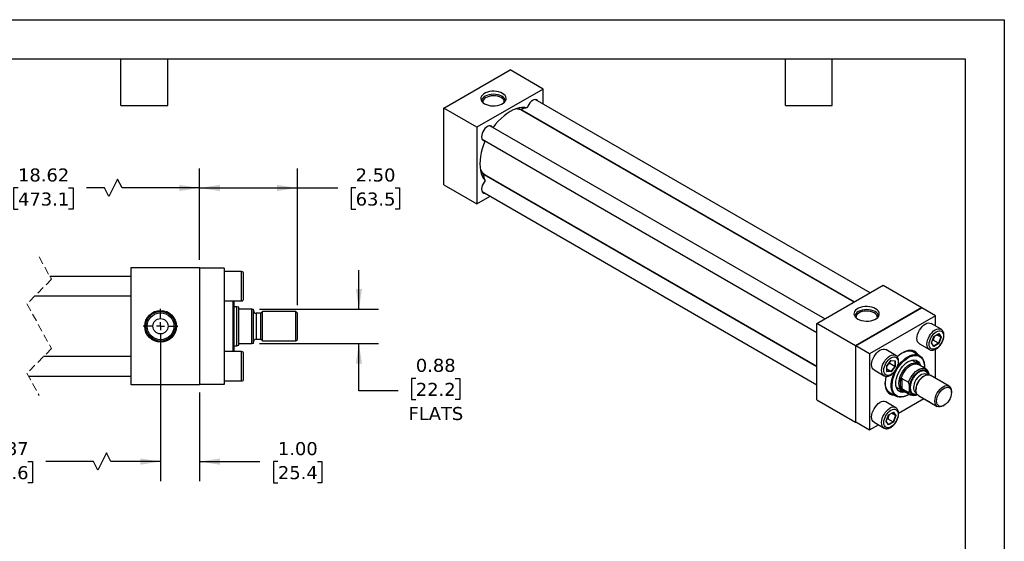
# Model space of a CAD drawing. Header units: inches. Extents: x 0 to 44, y 0 to 34.
# Tile 3 of 3: x 18.8 to 44, y 20.6 to 34. Entities that reach past the tile are written whole.
import ezdxf

# ---------------------------------------------------------------- set-up
doc = ezdxf.new("R2010")
doc.units = ezdxf.units.IN
doc.header["$LTSCALE"] = 4
doc.header["$MEASUREMENT"] = 0
for name, pattern in [('SLD-Center', [0.75, 0.6, -0.05, 0.05, -0.05]), ('SLD-Dashed', [0.075, 0.05, -0.025]), ('SLD-Solid', [0])]:
    doc.linetypes.add(name, pattern=pattern)
doc.layers.add('CENTER', color=40, linetype='SLD-Center')
doc.layers.add('DIMENSIONS', color=140, linetype='SLD-Solid', lineweight=25)
doc.layers.add('TEXT', color=140, linetype='SLD-Solid', lineweight=25)
doc.styles.add('SLDTEXTSTYLE0', font='VERDANA.TTF')
doc.dimstyles.new('SLDDIMSTYLE0', dxfattribs={"dimtxt": 0.339844, "dimasz": 0.52, "dimexe": 0, "dimexo": 0.0625, "dimgap": 0.084961, "dimtad": 0, "dimtih": 1, "dimtoh": 1, "dimrnd": 1e-09, "dimzin": 4, "dimdsep": 46, "dimtxsty": 'SLDTEXTSTYLE0', "dimsah": 1, "dimcen": 0.09, "dimadec": 0, "dimazin": 1, "dimtfac": 1, "dimtofl": 0, "dimtmove": 0, "dimatfit": 3, "dimfxl": 0, "dimfrac": 2, "dimtolj": 1, "dimtzin": 12, "dimarcsym": 0})
doc.dimstyles.new('SLDDIMSTYLE1', dxfattribs={"dimtxt": 0.339844, "dimasz": 0.52, "dimexe": 0, "dimexo": 0.0625, "dimgap": 0.084961, "dimtad": 0, "dimtih": 1, "dimtoh": 1, "dimrnd": 1e-09, "dimzin": 12, "dimdsep": 46, "dimtxsty": 'SLDTEXTSTYLE0', "dimsah": 1, "dimcen": 0.09, "dimadec": 0, "dimazin": 3, "dimtfac": 1, "dimtofl": 0, "dimtmove": 0, "dimatfit": 3, "dimfxl": 0, "dimfrac": 2, "dimtolj": 1, "dimtzin": 12, "dimarcsym": 0})
doc.dimstyles.new('SLDDIMSTYLE3', dxfattribs={"dimtxt": 0.339844, "dimasz": 0.52, "dimexe": 0, "dimexo": 0.0625, "dimgap": 0.084961, "dimtad": 0, "dimtih": 1, "dimtoh": 1, "dimrnd": 1e-09, "dimzin": 4, "dimdsep": 46, "dimtxsty": 'SLDTEXTSTYLE0', "dimsah": 1, "dimcen": 0.09, "dimadec": 0, "dimazin": 1, "dimtfac": 1, "dimtmove": 0, "dimatfit": 0, "dimfxl": 0, "dimfrac": 2, "dimtolj": 1, "dimtzin": 12, "dimarcsym": 0})
doc.dimstyles.new('SLDDIMSTYLE4', dxfattribs={"dimtxt": 0.339844, "dimasz": 0.52, "dimexe": 0, "dimexo": 0.0625, "dimgap": 0.084961, "dimtad": 0, "dimtih": 1, "dimtoh": 1, "dimrnd": 1e-09, "dimdsep": 46, "dimtxsty": 'SLDTEXTSTYLE0', "dimsah": 1, "dimcen": 0.09, "dimadec": 0, "dimazin": 2, "dimtfac": 1, "dimtmove": 0, "dimatfit": 0, "dimfxl": 0, "dimfrac": 2, "dimtolj": 1, "dimtzin": 12, "dimarcsym": 0})

# ---------------------------------------------------------------- blocks, each defined once
blk = doc.blocks.new('_D_11')
at = {"layer": 'DIMENSIONS'}
for p, q in [((27.49, 26.591), (27.49, 27.591)), ((24.951, 26.591), (27.99, 26.591)), ((24.951, 25.716), (27.99, 25.716)), ((27.49, 24.502), (27.49, 25.716)), ((28.946, 24.82), (28.832, 24.82)), ((28.832, 24.82), (28.832, 24.28)), ((29.956, 24.82), (30.07, 24.82)), ((30.07, 24.82), (30.07, 24.28)), ((28.49, 24.502), (27.49, 24.502)), ((28.832, 24.28), (28.946, 24.28)), ((30.07, 24.28), (29.956, 24.28))]:
    blk.add_line(p, q, dxfattribs=at)
for points in [[(27.49, 26.591), (27.57, 27.111), (27.41, 27.111)], [(27.49, 25.716), (27.41, 25.196), (27.57, 25.196)]]:
    blk.add_solid(points, dxfattribs=at)
at = {"layer": 'DIMENSIONS', "char_height": 0.3333, "attachment_point": 1, "style": 'SLDTEXTSTYLE0'}
for s, insert in [('0.88', (28.946, 25.32)), ('22.2', (28.946, 24.704)), ('FLATS', (28.759, 24.087))]:
    blk.add_mtext(s, dxfattribs=dict(at, insert=insert))
blk = doc.blocks.new('_D_12')
at = {"layer": 'DIMENSIONS'}
for p, q in [((22.415, 25.954), (22.415, 22.189)), ((23.415, 24.454), (23.415, 22.189)), ((22.415, 22.689), (21.415, 22.689)), ((23.415, 22.689), (24.957, 22.689)), ((25.418, 22.689), (25.304, 22.689)), ((25.304, 22.689), (25.304, 22.149)), ((26.428, 22.689), (26.542, 22.689)), ((26.542, 22.689), (26.542, 22.149)), ((25.304, 22.149), (25.418, 22.149)), ((26.542, 22.149), (26.428, 22.149))]:
    blk.add_line(p, q, dxfattribs=at)
for points in [[(22.415, 22.689), (21.895, 22.769), (21.895, 22.609)], [(23.415, 22.689), (23.935, 22.609), (23.935, 22.769)]]:
    blk.add_solid(points, dxfattribs=at)
at = {"layer": 'DIMENSIONS', "char_height": 0.3333, "attachment_point": 1, "style": 'SLDTEXTSTYLE0'}
for s, insert in [('1.00', (25.418, 23.189)), ('25.4', (25.418, 22.573))]:
    blk.add_mtext(s, dxfattribs=dict(at, insert=insert))
blk = doc.blocks.new('_D_13')
at = {"layer": 'DIMENSIONS'}
for p, q in [((15.362, 25.954), (15.362, 22.189)), ((22.415, 25.954), (22.415, 22.189)), ((15.362, 22.689), (17.269, 22.689)), ((17.73, 22.689), (17.615, 22.689)), ((17.615, 22.689), (17.615, 22.149)), ((19.022, 22.689), (19.136, 22.689)), ((19.136, 22.689), (19.136, 22.149)), ((20.7, 22.689), (19.483, 22.689)), ((20.811, 22.467), (20.7, 22.689)), ((21.033, 22.912), (20.811, 22.467)), ((21.145, 22.689), (21.033, 22.912)), ((22.415, 22.689), (21.145, 22.689)), ((17.615, 22.149), (17.73, 22.149)), ((19.136, 22.149), (19.022, 22.149))]:
    blk.add_line(p, q, dxfattribs=at)
for points in [[(15.362, 22.689), (15.882, 22.609), (15.882, 22.769)], [(22.415, 22.689), (21.895, 22.769), (21.895, 22.609)]]:
    blk.add_solid(points, dxfattribs=at)
at = {"layer": 'DIMENSIONS', "char_height": 0.3333, "attachment_point": 1, "style": 'SLDTEXTSTYLE0'}
for s, insert in [('16.87', (17.73, 23.189)), ('428.6', (17.73, 22.573))]:
    blk.add_mtext(s, dxfattribs=dict(at, insert=insert))
blk = doc.blocks.new('_D_15')
at = {"layer": 'DIMENSIONS'}
for p, q in [((14.612, 27.854), (14.612, 30.193)), ((23.415, 27.854), (23.415, 30.193)), ((21.318, 29.915), (21.096, 29.471)), ((21.43, 29.693), (21.318, 29.915)), ((14.612, 29.693), (18.309, 29.693)), ((18.77, 29.693), (18.656, 29.693)), ((18.656, 29.693), (18.656, 29.153)), ((20.062, 29.693), (20.177, 29.693)), ((20.177, 29.693), (20.177, 29.153)), ((20.985, 29.693), (20.523, 29.693)), ((21.096, 29.471), (20.985, 29.693)), ((23.415, 29.693), (21.43, 29.693)), ((18.656, 29.153), (18.77, 29.153)), ((20.177, 29.153), (20.062, 29.153))]:
    blk.add_line(p, q, dxfattribs=at)
for points in [[(14.612, 29.693), (15.132, 29.613), (15.132, 29.773)], [(23.415, 29.693), (22.895, 29.773), (22.895, 29.613)]]:
    blk.add_solid(points, dxfattribs=at)
at = {"layer": 'DIMENSIONS', "char_height": 0.3333, "attachment_point": 1, "style": 'SLDTEXTSTYLE0'}
for s, insert in [('18.62', (18.77, 30.192)), ('473.1', (18.77, 29.576))]:
    blk.add_mtext(s, dxfattribs=dict(at, insert=insert))
blk = doc.blocks.new('_D_16')
at = {"layer": 'DIMENSIONS'}
for p, q in [((23.415, 27.854), (23.415, 30.193)), ((25.915, 26.689), (25.915, 30.193)), ((23.415, 29.693), (25.915, 29.693)), ((25.915, 29.693), (26.947, 29.693)), ((27.407, 29.693), (27.293, 29.693)), ((27.293, 29.693), (27.293, 29.153)), ((28.417, 29.693), (28.531, 29.693)), ((28.531, 29.693), (28.531, 29.153)), ((27.293, 29.153), (27.407, 29.153)), ((28.531, 29.153), (28.417, 29.153))]:
    blk.add_line(p, q, dxfattribs=at)
for points in [[(23.415, 29.693), (23.935, 29.613), (23.935, 29.773)], [(25.915, 29.693), (25.395, 29.773), (25.395, 29.613)]]:
    blk.add_solid(points, dxfattribs=at)
at = {"layer": 'DIMENSIONS', "char_height": 0.3333, "attachment_point": 1, "style": 'SLDTEXTSTYLE0'}
for s, insert in [('2.50', (27.407, 30.192)), ('63.5', (27.407, 29.576))]:
    blk.add_mtext(s, dxfattribs=dict(at, insert=insert))
blk = doc.blocks.new('SW_CENTERMARKSYMBOL_4')
at = {"layer": 'CENTER', "color": 0}
for p, q in [((0, 0.2), (0, 0.444)), ((-0.2, 0), (-0.444, 0)), ((0, 0), (-0.1, 0)), ((0, 0), (0, 0.1)), ((0, 0), (0, -0.1)), ((0, 0), (0.1, 0)), ((0.2, 0), (0.444, 0)), ((0, -0.2), (0, -0.444))]:
    blk.add_line(p, q, dxfattribs=at)

msp = doc.modelspace()

# ---------------------------------------------------------------- linework, layer by layer
at = {"color": 7, "linetype": 'SLD-Solid'}
for p, q in [((0, 34), (44, 34)), ((44, 34), (44, 0))]:
    msp.add_line(p, q, dxfattribs=at)
for p, q in [((29.661, 31.736), (31.358, 32.716)), ((32.206, 32.226), (31.358, 32.716)), ((32.206, 32.226), (30.509, 31.247)), ((32.206, 31.837), (32.206, 32.226)), ((40.566, 27.011), (32.002, 31.955)), ((29.661, 29.777), (29.661, 31.736)), ((30.509, 31.247), (29.661, 31.736)), ((31.654, 31.694), (40.166, 26.78)), ((40.156, 26.774), (31.674, 31.671)), ((31.753, 31.625), (31.72, 31.656)), ((30.509, 31.247), (30.509, 29.287)), ((39.407, 26.341), (30.842, 31.285)), ((32.103, 31.423), (32.099, 31.437)), ((32.206, 31.364), (32.206, 31.375)), ((30.642, 30.939), (39.207, 25.995)), ((39.207, 25.117), (30.694, 30.032)), ((30.724, 30.026), (39.207, 25.129)), ((30.76, 29.993), (30.803, 29.98)), ((29.661, 29.777), (30.509, 29.287)), ((31.14, 29.774), (31.153, 29.778)), ((30.509, 29.287), (30.847, 29.482)), ((30.642, 29.6), (39.207, 24.656)), ((31.247, 29.713), (31.256, 29.718)), ((21.665, 24.654), (21.665, 27.654)), ((21.665, 27.654), (23.415, 27.654)), ((23.415, 27.654), (23.415, 24.654)), ((24.04, 27.644), (23.415, 27.644)), ((24.04, 27.644), (24.04, 24.664)), ((24.49, 27.554), (24.04, 27.554)), ((24.49, 26.804), (24.49, 27.554)), ((24.54, 26.854), (24.54, 27.504)), ((21.665, 27.429), (19.587, 27.429)), ((39.207, 26.226), (40.904, 27.205)), ((40.904, 27.205), (41.894, 26.634)), ((19.2, 26.929), (21.665, 26.929)), ((24.04, 26.804), (24.49, 26.804)), ((24.277, 25.504), (24.277, 26.804)), ((24.297, 26.154), (24.297, 26.804)), ((24.371, 26.654), (24.297, 26.654)), ((24.415, 26.638), (24.371, 26.654)), ((24.371, 25.654), (24.371, 26.654)), ((24.415, 26.623), (24.415, 26.638)), ((24.415, 25.685), (24.415, 26.623)), ((24.751, 26.591), (24.446, 26.591)), ((24.751, 25.716), (24.751, 26.591)), ((24.751, 26.591), (24.79, 26.591)), ((24.79, 25.716), (24.79, 26.591)), ((24.977, 26.486), (24.865, 26.486)), ((24.865, 26.486), (24.865, 25.822)), ((25.02, 26.529), (24.977, 26.486)), ((24.977, 25.822), (24.977, 26.486)), ((25.876, 26.529), (25.02, 26.529)), ((25.02, 25.779), (25.02, 26.529)), ((25.915, 26.489), (25.876, 26.529)), ((25.876, 25.779), (25.876, 26.529)), ((25.915, 25.818), (25.915, 26.489)), ((41.894, 26.634), (40.196, 25.654)), ((40.202, 25.651), (41.888, 26.624)), ((42.241, 26.42), (41.888, 26.624)), ((41.894, 26.621), (41.894, 26.634)), ((39.207, 24.266), (39.207, 26.226)), ((40.196, 25.654), (39.207, 26.226)), ((42.241, 26.42), (40.556, 25.447)), ((42.383, 26.077), (42.128, 26.224)), ((42.241, 26.159), (42.241, 26.42)), ((24.297, 25.504), (24.297, 26.154)), ((42.197, 25.892), (42.325, 25.966)), ((42.198, 25.89), (42.322, 25.962)), ((42.319, 25.96), (42.379, 25.874)), ((42.325, 25.966), (42.389, 25.875)), ((42.378, 26.08), (42.383, 26.077)), ((24.446, 25.716), (24.751, 25.716)), ((24.79, 25.716), (24.751, 25.716)), ((24.865, 25.822), (24.977, 25.822)), ((24.977, 25.822), (25.02, 25.779)), ((25.02, 25.779), (25.876, 25.779)), ((25.876, 25.779), (25.915, 25.818)), ((41.828, 25.705), (42.083, 25.558)), ((42.134, 25.727), (42.197, 25.892)), ((42.197, 25.637), (42.134, 25.727)), ((42.136, 25.73), (42.198, 25.89)), ((42.197, 25.645), (42.136, 25.731)), ((42.184, 25.794), (42.156, 25.782)), ((42.318, 25.717), (42.184, 25.794)), ((42.318, 25.717), (42.196, 25.646)), ((42.325, 25.71), (42.197, 25.637)), ((42.379, 25.874), (42.275, 25.935)), ((42.379, 25.874), (42.318, 25.717)), ((42.389, 25.875), (42.325, 25.71)), ((24.49, 25.504), (24.04, 25.504)), ((24.297, 25.654), (24.371, 25.654)), ((24.371, 25.654), (24.415, 25.67)), ((24.415, 25.67), (24.415, 25.685)), ((24.49, 24.754), (24.49, 25.504)), ((24.54, 25.129), (24.54, 25.454)), ((40.196, 25.654), (40.196, 23.695)), ((40.556, 25.447), (40.202, 25.651)), ((40.202, 23.704), (40.202, 25.651)), ((40.556, 25.447), (40.556, 23.5)), ((41.223, 25.408), (40.969, 25.555)), ((41.832, 25.402), (41.637, 25.515)), ((42.241, 24.82), (42.241, 25.565)), ((21.665, 25.379), (19.425, 25.379)), ((40.991, 25.142), (41.102, 25.279)), ((40.993, 25.142), (41.101, 25.276)), ((41.065, 25.232), (41.069, 25.202)), ((41.203, 25.125), (41.069, 25.202)), ((41.1, 25.275), (41.205, 25.266)), ((41.102, 25.279), (41.212, 25.269)), ((41.203, 25.266), (41.203, 25.125)), ((41.212, 25.269), (41.212, 25.122)), ((41.786, 25.198), (41.637, 25.285)), ((24.54, 24.804), (24.54, 25.129)), ((40.669, 25.035), (40.923, 24.888)), ((40.991, 24.994), (40.991, 25.142)), ((41.102, 24.984), (40.991, 24.994)), ((40.993, 24.999), (40.993, 25.142)), ((41.097, 24.993), (40.993, 25.053)), ((41.097, 24.993), (40.993, 25.002)), ((41.203, 25.125), (41.097, 24.993)), ((41.212, 25.122), (41.102, 24.984)), ((41.994, 25.063), (41.804, 25.173)), ((41.957, 25.114), (41.957, 25.128)), ((19.037, 24.879), (21.665, 24.879)), ((24.04, 24.754), (24.49, 24.754)), ((41.346, 24.606), (41.346, 24.763)), ((41.381, 24.82), (41.553, 24.72)), ((41.381, 24.82), (41.381, 24.549)), ((41.953, 24.885), (41.929, 24.871)), ((42.016, 24.91), (41.998, 24.921)), ((42.587, 24.621), (42.103, 24.9)), ((23.415, 24.654), (21.665, 24.654)), ((24.04, 24.664), (23.415, 24.664)), ((41.037, 24.476), (41.233, 24.363)), ((41.237, 24.592), (41.386, 24.506)), ((41.553, 24.45), (41.381, 24.549)), ((41.417, 24.502), (41.607, 24.393)), ((41.575, 24.521), (41.575, 24.624)), ((41.732, 24.461), (41.751, 24.45)), ((41.741, 24.546), (41.741, 24.517)), ((42.649, 24.457), (42.649, 24.483)), ((39.207, 24.266), (40.196, 23.695)), ((41.223, 24.069), (40.969, 24.216)), ((41.297, 23.928), (41.941, 24.3)), ((41.533, 24.393), (41.544, 24.4)), ((41.803, 24.38), (42.287, 24.101)), ((41.828, 24.365), (42.083, 24.219)), ((41.038, 23.883), (41.166, 23.957)), ((41.038, 23.882), (41.162, 23.953)), ((41.159, 23.952), (41.22, 23.866)), ((41.166, 23.957), (41.229, 23.866)), ((42.437, 24.116), (42.459, 24.129)), ((40.196, 23.695), (40.208, 23.701)), ((40.202, 23.704), (40.556, 23.5)), ((40.669, 23.696), (40.923, 23.549)), ((40.974, 23.719), (41.038, 23.883)), ((41.038, 23.628), (40.974, 23.719)), ((40.976, 23.721), (41.038, 23.882)), ((41.037, 23.636), (40.977, 23.722)), ((41.024, 23.785), (40.996, 23.774)), ((41.024, 23.785), (41.158, 23.708)), ((41.158, 23.708), (41.036, 23.638)), ((41.166, 23.702), (41.038, 23.628)), ((41.22, 23.866), (41.115, 23.926)), ((41.22, 23.866), (41.158, 23.708)), ((41.229, 23.866), (41.166, 23.702)), ((40.556, 23.5), (40.782, 23.631)), ((40.928, 23.547), (40.923, 23.549))]:
    msp.add_line(p, q)
at = {"color": 7, "linetype": 'SLD-Dashed', "lineweight": 18}
for p, q in [((19.312, 27.929), (19.627, 27.356)), ((19.627, 27.356), (18.997, 26.726)), ((18.997, 26.726), (19.627, 25.581)), ((19.627, 25.581), (18.997, 24.951)), ((18.997, 24.951), (19.312, 24.379))]:
    msp.add_line(p, q, dxfattribs=at)
at = {"flags": 128}
for points in [[(31.163, 32.114), (31.117, 32.136), (31.065, 32.153), (31.008, 32.164), (30.949, 32.168), (30.889, 32.167), (30.83, 32.159), (30.776, 32.145), (30.726, 32.125), (30.684, 32.101), (30.65, 32.072), (30.626, 32.041), (30.612, 32.007), (30.609, 31.973), (30.618, 31.938), (30.637, 31.906), (30.666, 31.875), (30.704, 31.849), (30.75, 31.827), (30.803, 31.81), (30.859, 31.799), (30.919, 31.794), (30.978, 31.796), (31.037, 31.804), (31.091, 31.818), (31.141, 31.837), (31.183, 31.862), (31.217, 31.89), (31.241, 31.922), (31.255, 31.955), (31.258, 31.99), (31.249, 32.024), (31.23, 32.057), (31.201, 32.087), (31.163, 32.114)], [(31.148, 32.04), (31.102, 32.061), (31.049, 32.078), (30.993, 32.088), (30.934, 32.091), (30.874, 32.088), (30.818, 32.078), (30.765, 32.061), (30.719, 32.04), (30.682, 32.013), (30.654, 31.983), (30.636, 31.95), (30.631, 31.916), (30.631, 31.914)], [(31.128, 32.005), (31.085, 32.026), (31.036, 32.041), (30.982, 32.049), (30.927, 32.052), (30.871, 32.048), (30.819, 32.037), (30.771, 32.021), (30.729, 32), (30.697, 31.974), (30.673, 31.945), (30.661, 31.913), (30.659, 31.881)], [(31.798, 31.744), (31.732, 31.753), (31.662, 31.753), (31.588, 31.742), (31.513, 31.72), (31.436, 31.689), (31.358, 31.649), (31.28, 31.599), (31.203, 31.541), (31.127, 31.475), (31.054, 31.402), (30.984, 31.322), (30.918, 31.236)], [(32.073, 31.913), (32.055, 31.936), (32.031, 31.951), (32.001, 31.955), (31.968, 31.948), (31.933, 31.932), (31.899, 31.906), (31.866, 31.872), (31.838, 31.833), (31.815, 31.789), (31.798, 31.744)], [(31.642, 31.701), (31.583, 31.719), (31.532, 31.727)], [(30.914, 31.244), (30.901, 31.262), (30.878, 31.279), (30.849, 31.285), (30.817, 31.281), (30.782, 31.267), (30.748, 31.244), (30.715, 31.212), (30.685, 31.174), (30.66, 31.131), (30.642, 31.086), (30.631, 31.042), (30.628, 31), (30.633, 30.963), (30.646, 30.933), (30.666, 30.911), (30.692, 30.9), (30.714, 30.898)], [(30.723, 30.898), (30.681, 30.798), (30.647, 30.697), (30.62, 30.597), (30.601, 30.499), (30.589, 30.403), (30.585, 30.31), (30.589, 30.223), (30.601, 30.14), (30.62, 30.064), (30.647, 29.995), (30.681, 29.934), (30.723, 29.881)], [(30.605, 30.121), (30.637, 30.08), (30.682, 30.038)], [(30.723, 29.881), (30.692, 29.845), (30.666, 29.803), (30.646, 29.758), (30.633, 29.713), (30.628, 29.671), (30.631, 29.632), (30.642, 29.6), (30.66, 29.577), (30.685, 29.562), (30.714, 29.558)], [(40.709, 26.603), (40.663, 26.625), (40.61, 26.642), (40.554, 26.653), (40.494, 26.658), (40.435, 26.656), (40.376, 26.648), (40.321, 26.634), (40.272, 26.615), (40.23, 26.59), (40.196, 26.562), (40.172, 26.53), (40.158, 26.497), (40.155, 26.462), (40.164, 26.428), (40.183, 26.395), (40.212, 26.365), (40.25, 26.338), (40.296, 26.316), (40.348, 26.299), (40.405, 26.288), (40.464, 26.284), (40.524, 26.285), (40.582, 26.293), (40.637, 26.307), (40.687, 26.327), (40.729, 26.351), (40.763, 26.38), (40.787, 26.411), (40.801, 26.445), (40.803, 26.479), (40.795, 26.514), (40.776, 26.546), (40.747, 26.576), (40.709, 26.603)], [(40.694, 26.529), (40.648, 26.551), (40.595, 26.567), (40.538, 26.577), (40.479, 26.58), (40.42, 26.577), (40.363, 26.567), (40.311, 26.551), (40.265, 26.529), (40.227, 26.503), (40.199, 26.472), (40.182, 26.439), (40.176, 26.405), (40.176, 26.404)], [(40.674, 26.495), (40.631, 26.515), (40.581, 26.53), (40.528, 26.539), (40.472, 26.541), (40.417, 26.537), (40.365, 26.527), (40.317, 26.51), (40.275, 26.489), (40.242, 26.463), (40.219, 26.434), (40.207, 26.403), (40.205, 26.371)], [(41.828, 25.705), (41.828, 25.705), (41.802, 25.727), (41.782, 25.758), (41.77, 25.797), (41.766, 25.842), (41.77, 25.892), (41.782, 25.945), (41.802, 25.999), (41.828, 26.051), (41.861, 26.1), (41.897, 26.144), (41.937, 26.181), (41.978, 26.209), (42.02, 26.229), (42.06, 26.238), (42.096, 26.236), (42.128, 26.224)], [(42.084, 25.557), (42.083, 25.558), (42.057, 25.58), (42.037, 25.611), (42.025, 25.65), (42.021, 25.695), (42.025, 25.745), (42.037, 25.798), (42.057, 25.852), (42.083, 25.904), (42.115, 25.953), (42.152, 25.997), (42.192, 26.034), (42.233, 26.062), (42.274, 26.082), (42.314, 26.091), (42.351, 26.089), (42.378, 26.08)], [(40.669, 25.035), (40.669, 25.035), (40.642, 25.057), (40.623, 25.088), (40.611, 25.127), (40.607, 25.173), (40.611, 25.223), (40.623, 25.276), (40.642, 25.329), (40.669, 25.382), (40.701, 25.431), (40.738, 25.474), (40.777, 25.511), (40.819, 25.54), (40.86, 25.559), (40.9, 25.568), (40.937, 25.567), (40.969, 25.555)], [(41.796, 25.423), (41.775, 25.454), (41.739, 25.489), (41.698, 25.515), (41.651, 25.531), (41.6, 25.536), (41.545, 25.531), (41.487, 25.516), (41.428, 25.491), (41.369, 25.457), (41.31, 25.414), (41.262, 25.372)], [(41.39, 25.47), (41.439, 25.494), (41.497, 25.513), (41.552, 25.523), (41.604, 25.522), (41.651, 25.51), (41.694, 25.489), (41.725, 25.464)], [(40.926, 24.887), (40.923, 24.888), (40.897, 24.91), (40.877, 24.941), (40.865, 24.98), (40.861, 25.026), (40.865, 25.076), (40.877, 25.129), (40.897, 25.182), (40.923, 25.235), (40.955, 25.284), (40.992, 25.327), (41.032, 25.364), (41.073, 25.393), (41.115, 25.412), (41.154, 25.421), (41.191, 25.42), (41.223, 25.408)], [(41.569, 24.415), (41.515, 24.384), (41.458, 24.361), (41.403, 24.347), (41.35, 24.344), (41.301, 24.351), (41.257, 24.368), (41.219, 24.395), (41.187, 24.432), (41.161, 24.477), (41.144, 24.53), (41.134, 24.589), (41.132, 24.655), (41.138, 24.724), (41.151, 24.797), (41.173, 24.871), (41.202, 24.945), (41.237, 25.018), (41.279, 25.088), (41.325, 25.154), (41.376, 25.215), (41.43, 25.269), (41.487, 25.315), (41.544, 25.353), (41.544, 25.353)], [(41.223, 25.408), (41.223, 25.408), (41.227, 25.406)], [(41.469, 24.472), (41.445, 24.466), (41.398, 24.462), (41.355, 24.467), (41.317, 24.483), (41.284, 24.508), (41.258, 24.543), (41.239, 24.585), (41.227, 24.635), (41.223, 24.691), (41.227, 24.751), (41.239, 24.815), (41.258, 24.879), (41.284, 24.944), (41.317, 25.007), (41.355, 25.067), (41.398, 25.122), (41.445, 25.172), (41.494, 25.213), (41.544, 25.247), (41.594, 25.271), (41.643, 25.286), (41.69, 25.291), (41.733, 25.285), (41.771, 25.269), (41.804, 25.244), (41.83, 25.21), (41.849, 25.167), (41.856, 25.143)], [(41.264, 25.106), (41.265, 25.108), (41.312, 25.174), (41.364, 25.234), (41.418, 25.288), (41.475, 25.334), (41.533, 25.372), (41.59, 25.401), (41.647, 25.42), (41.702, 25.429), (41.753, 25.428), (41.8, 25.417), (41.843, 25.396), (41.879, 25.365), (41.909, 25.325), (41.932, 25.277), (41.948, 25.222), (41.956, 25.16), (41.957, 25.128)], [(41.303, 24.689), (41.307, 24.746), (41.319, 24.807), (41.339, 24.869), (41.366, 24.93), (41.399, 24.989), (41.438, 25.045), (41.48, 25.094), (41.526, 25.137), (41.574, 25.171), (41.622, 25.197), (41.669, 25.212), (41.713, 25.217), (41.754, 25.212), (41.79, 25.196), (41.82, 25.17), (41.831, 25.157)], [(41.346, 24.763), (41.362, 24.825), (41.385, 24.887), (41.416, 24.947), (41.453, 25.005), (41.494, 25.056), (41.539, 25.102), (41.587, 25.139), (41.635, 25.167), (41.682, 25.184), (41.727, 25.191), (41.769, 25.187), (41.804, 25.173)], [(41.544, 25.353), (41.601, 25.381), (41.658, 25.4), (41.712, 25.408), (41.763, 25.407), (41.809, 25.394), (41.851, 25.372), (41.886, 25.34), (41.915, 25.299), (41.936, 25.25), (41.95, 25.194), (41.956, 25.131), (41.956, 25.086)], [(41.762, 25.212), (41.759, 25.257), (41.756, 25.273)], [(41.533, 24.393), (41.475, 24.364), (41.418, 24.345), (41.364, 24.336), (41.312, 24.337), (41.265, 24.348), (41.223, 24.37), (41.186, 24.4), (41.156, 24.44), (41.133, 24.488), (41.118, 24.543), (41.11, 24.605), (41.11, 24.672), (41.118, 24.743), (41.133, 24.816), (41.156, 24.891), (41.186, 24.965), (41.213, 25.021)], [(41.553, 24.72), (41.577, 24.782), (41.608, 24.841), (41.644, 24.897), (41.685, 24.948), (41.73, 24.993), (41.777, 25.029), (41.824, 25.057), (41.871, 25.074), (41.916, 25.081), (41.957, 25.078), (41.993, 25.064), (42.024, 25.04), (42.048, 25.006)], [(41.575, 24.624), (41.588, 24.683), (41.608, 24.743), (41.636, 24.803), (41.671, 24.859), (41.71, 24.91), (41.754, 24.955), (41.8, 24.991), (41.846, 25.018), (41.892, 25.034), (41.935, 25.04), (41.975, 25.034), (42.009, 25.018), (42.037, 24.991), (42.058, 24.955), (42.07, 24.91)], [(40.974, 24.872), (40.973, 24.867), (40.959, 24.792), (40.953, 24.72), (40.955, 24.652), (40.965, 24.59), (40.982, 24.535), (41.007, 24.487), (41.039, 24.447), (41.078, 24.417), (41.122, 24.396), (41.171, 24.386), (41.197, 24.384)], [(41.125, 24.426), (41.111, 24.43), (41.068, 24.452), (41.031, 24.483), (41.001, 24.523), (40.977, 24.571), (40.961, 24.627), (40.954, 24.69), (40.953, 24.713)], [(41.444, 24.488), (41.438, 24.488), (41.399, 24.499), (41.366, 24.52), (41.339, 24.55), (41.319, 24.589), (41.307, 24.636), (41.303, 24.689)], [(41.997, 24.922), (41.991, 24.924), (41.959, 24.933), (41.923, 24.93), (41.885, 24.918), (41.846, 24.895), (41.807, 24.863), (41.771, 24.824), (41.74, 24.779), (41.713, 24.73), (41.694, 24.68), (41.682, 24.63), (41.677, 24.582)], [(41.803, 24.38), (41.803, 24.38), (41.777, 24.402), (41.757, 24.433), (41.745, 24.472), (41.741, 24.517), (41.745, 24.568), (41.757, 24.621), (41.777, 24.674), (41.803, 24.727), (41.835, 24.776), (41.872, 24.819), (41.912, 24.856), (41.953, 24.885), (41.995, 24.904), (42.034, 24.913), (42.071, 24.912), (42.103, 24.9)], [(41.307, 24.494), (41.322, 24.5), (41.362, 24.519)], [(41.778, 24.4), (41.777, 24.399), (41.73, 24.382), (41.685, 24.375), (41.644, 24.378), (41.608, 24.392), (41.577, 24.416), (41.553, 24.45)], [(42.225, 24.238), (42.229, 24.288), (42.241, 24.341), (42.261, 24.395), (42.287, 24.447), (42.319, 24.496), (42.356, 24.54), (42.396, 24.577), (42.437, 24.606), (42.478, 24.625), (42.518, 24.634), (42.555, 24.632), (42.587, 24.621), (42.613, 24.599), (42.633, 24.568), (42.645, 24.529), (42.649, 24.483), (42.649, 24.483)], [(42.269, 24.238), (42.274, 24.286), (42.286, 24.337), (42.306, 24.388), (42.332, 24.437), (42.364, 24.483), (42.401, 24.522), (42.439, 24.554), (42.479, 24.577), (42.518, 24.59), (42.554, 24.593), (42.586, 24.584), (42.613, 24.565), (42.633, 24.537), (42.645, 24.501), (42.649, 24.457), (42.645, 24.409), (42.633, 24.359), (42.613, 24.308), (42.586, 24.258), (42.554, 24.213), (42.518, 24.173), (42.479, 24.141), (42.439, 24.118), (42.401, 24.105), (42.364, 24.103), (42.332, 24.112), (42.306, 24.13), (42.286, 24.159), (42.274, 24.195), (42.269, 24.238)], [(40.669, 23.696), (40.669, 23.696), (40.642, 23.718), (40.623, 23.749), (40.611, 23.788), (40.607, 23.833), (40.611, 23.884), (40.623, 23.936), (40.642, 23.99), (40.669, 24.042), (40.701, 24.091), (40.738, 24.135), (40.777, 24.172), (40.819, 24.201)], [(41.828, 24.365), (41.828, 24.365), (41.825, 24.368)], [(42.083, 24.219), (42.083, 24.219), (42.079, 24.221)], [(42.437, 24.116), (42.437, 24.116), (42.396, 24.097), (42.356, 24.088), (42.319, 24.089), (42.287, 24.101), (42.261, 24.123), (42.241, 24.154), (42.229, 24.193), (42.225, 24.238)], [(40.923, 23.549), (40.923, 23.549), (40.897, 23.571), (40.877, 23.602), (40.865, 23.641), (40.861, 23.686), (40.865, 23.737), (40.877, 23.79), (40.897, 23.843), (40.923, 23.896), (40.955, 23.945), (40.992, 23.988), (41.032, 24.025), (41.073, 24.054)]]:
    msp.add_lwpolyline(points, dxfattribs=at)
for radius in [0.405, 0.379, 0.344, 0.195]:
    msp.add_circle((22.415, 26.154), radius)
for centre, radius, start, end in [((31.077, 31.885), 0.131, 358.401, 67.0468), ((31.088, 31.903), 0.149, 4.2216, 66.3757), ((31.503, 31.367), 0.349, 60.7459, 90.6682), ((31.717, 31.739), 0.0835, 206.8885, 225.473), ((31.711, 31.743), 0.084, 255.9177, 273.0683), ((30.898, 30.322), 0.344, 209.0984, 239.4983), ((30.686, 29.954), 0.0835, 74.5167, 93.1037), ((30.681, 29.957), 0.084, 26.9236, 44.0869), ((24.49, 27.504), 0.05, 0.0002, 89.9996), ((24.49, 26.854), 0.05, 270.0004, 359.9998), ((24.865, 26.561), 0.075, 180.0007, 269.9996), ((40.623, 26.374), 0.131, 358.401, 67.0468), ((40.634, 26.393), 0.149, 4.2216, 66.3757), ((24.865, 25.747), 0.075, 90.0004, 179.9993), ((24.49, 25.454), 0.05, 0.0002, 89.9996), ((41.618, 25.132), 0.197, 14.6173, 48.6879), ((24.49, 24.804), 0.05, 270.0004, 359.9998), ((41.699, 24.685), 0.362, 167.446, 192.554), ((42.148, 24.528), 0.407, 122.5299, 177.4754), ((41.359, 24.685), 0.197, 251.3162, 285.3894), ((41.499, 24.635), 0.156, 190.9013, 238.4249), ((41.717, 24.533), 0.143, 184.9239, 294.3257), ((41.809, 24.569), 0.132, 174.0114, 234.6991), ((40.907, 24.078), 0.151, 65.6929, 125.6176), ((41.161, 23.931), 0.151, 65.9871, 125.5919)]:
    msp.add_arc(centre, radius, start, end)
for centre, major_axis, ratio, start_param, end_param in [((42.321, 25.968), (0.00158, 0.00714), 0.697855, 3.709862, 4.495341), ((42.129, 25.73), (0.0069, 0.00084), 0.565702, 5.357412, 5.989383), ((42.193, 25.895), (0.00514, -0.0044), 0.218355, 0.076754, 0.708725), ((42.321, 25.713), (0.00514, -0.0044), 0.218355, 0.708725, 2.279522), ((42.384, 25.878), (0.0069, 0.00084), 0.565702, 3.786616, 5.357412), ((42.193, 25.639), (0.00158, 0.00714), 0.697855, 4.495341, 5.714916), ((41.097, 25.282), (-0.00272, 0.00639), 0.565779, 3.435482, 4.067474), ((41.208, 25.272), (0.00539, 0.00494), 0.697843, 3.709805, 4.929575), ((40.986, 25.144), (0.00638, -0.00225), 0.218224, 5.57449, 6.206482), ((40.986, 24.997), (0.00539, 0.00494), 0.697843, 4.929575, 5.714973), ((41.097, 24.987), (-0.00272, 0.00639), 0.565779, 4.067474, 5.63827), ((41.208, 25.124), (0.00638, -0.00225), 0.218224, 4.003694, 5.57449), ((41.161, 23.96), (0.00158, 0.00714), 0.697855, 3.709862, 4.495341), ((40.969, 23.721), (0.0069, 0.00084), 0.565702, 5.357412, 5.989383), ((41.033, 23.886), (0.00514, -0.0044), 0.218355, 0.076754, 0.708725), ((41.161, 23.704), (0.00514, -0.0044), 0.218355, 0.708725, 2.279522), ((41.225, 23.869), (0.0069, 0.00084), 0.565702, 3.786616, 5.357412), ((41.033, 23.631), (0.00158, 0.00714), 0.697855, 4.495341, 5.714916)]:
    msp.add_ellipse(centre, major_axis=major_axis, ratio=ratio, start_param=start_param, end_param=end_param)
for points, knots in [([(31.798, 31.744), (31.78, 31.742), (31.764, 31.739), (31.732, 31.733), (31.717, 31.73), (31.689, 31.723), (31.677, 31.719), (31.66, 31.713), (31.656, 31.711), (31.648, 31.706), (31.644, 31.704), (31.642, 31.701)], [0, 0, 0, 0, 0.25, 0.25, 0.5, 0.5, 0.75, 0.75, 0.875, 0.875, 1, 1, 1, 1]), ([(30.723, 29.881), (30.716, 29.898), (30.71, 29.914), (30.699, 29.945), (30.694, 29.959), (30.686, 29.987), (30.683, 30), (30.681, 30.016), (30.68, 30.021), (30.68, 30.031), (30.681, 30.035), (30.682, 30.038)], [0, 0, 0, 0, 0.25, 0.25, 0.5, 0.5, 0.75, 0.75, 0.875, 0.875, 1, 1, 1, 1]), ([(24.446, 26.591), (24.445, 26.591), (24.441, 26.592), (24.436, 26.593), (24.429, 26.596), (24.42, 26.604), (24.415, 26.615), (24.415, 26.622), (24.415, 26.623)], [0, 0, 0, 0, 0.098559, 0.207709, 0.349036, 0.555812, 0.944336, 1, 1, 1, 1]), ([(42.077, 25.695), (42.077, 25.751), (42.097, 25.817), (42.166, 25.936), (42.212, 25.985), (42.31, 26.042), (42.357, 26.046), (42.426, 26.006), (42.445, 25.964), (42.445, 25.907)], [0, 0, 0, 0, 0.25, 0.25, 0.5, 0.5, 0.75, 0.75, 1, 1, 1, 1]), ([(42.398, 25.722), (42.406, 25.739), (42.419, 25.761), (42.433, 25.796), (42.443, 25.826), (42.451, 25.861), (42.456, 25.896), (42.457, 25.932), (42.454, 25.966), (42.446, 25.999), (42.432, 26.029), (42.413, 26.055), (42.394, 26.073), (42.38, 26.078), (42.377, 26.08)], [0, 0, 0, 0, 0.1178863, 0.1657439, 0.2444687, 0.3250708, 0.410529, 0.498695, 0.588966, 0.6808449, 0.7740742, 0.8689418, 0.9670413, 1, 1, 1, 1]), ([(24.415, 25.685), (24.416, 25.692), (24.418, 25.701), (24.427, 25.71), (24.433, 25.714), (24.44, 25.716), (24.443, 25.716), (24.446, 25.716), (24.446, 25.716)], [0, 0, 0, 0, 0.424679, 0.549719, 0.758999, 0.859429, 0.975081, 1, 1, 1, 1]), ([(42.445, 25.907), (42.445, 25.851), (42.426, 25.786), (42.357, 25.666), (42.31, 25.617), (42.212, 25.561), (42.166, 25.556), (42.097, 25.596), (42.077, 25.639), (42.077, 25.695)], [0, 0, 0, 0, 0.25, 0.25, 0.5, 0.5, 0.75, 0.75, 1, 1, 1, 1]), ([(42.084, 25.558), (42.093, 25.553), (42.112, 25.543), (42.146, 25.539), (42.182, 25.542), (42.218, 25.553), (42.253, 25.57), (42.288, 25.593), (42.319, 25.62), (42.344, 25.647), (42.366, 25.673), (42.383, 25.698), (42.394, 25.716), (42.398, 25.722)], [0, 0, 0, 0, 0.091448, 0.195527, 0.301681, 0.408015, 0.511926, 0.611234, 0.719074, 0.799044, 0.866747, 0.948436, 1, 1, 1, 1]), ([(42.219, 25.902), (42.213, 25.893), (42.194, 25.861), (42.188, 25.821), (42.184, 25.794)], [0, 0, 0, 0, 0.298773, 1, 1, 1, 1]), ([(41.102, 24.919), (41.053, 24.891), (41.006, 24.887), (40.937, 24.926), (40.918, 24.969), (40.918, 25.082), (40.937, 25.147), (41.006, 25.266), (41.053, 25.316), (41.102, 25.344)], [0, 0, 0, 0, 0.25, 0.25, 0.5, 0.5, 0.75, 0.75, 1, 1, 1, 1]), ([(41.069, 25.202), (41.044, 25.182), (41.014, 25.157), (40.996, 25.126), (40.993, 25.12)], [0, 0, 0, 0, 0.821628, 1, 1, 1, 1]), ([(41.102, 25.344), (41.15, 25.372), (41.197, 25.377), (41.266, 25.337), (41.285, 25.294), (41.285, 25.182), (41.266, 25.116), (41.197, 24.997), (41.15, 24.948), (41.102, 24.919)], [0, 0, 0, 0, 0.25, 0.25, 0.5, 0.5, 0.75, 0.75, 1, 1, 1, 1]), ([(41.238, 25.053), (41.247, 25.069), (41.259, 25.092), (41.273, 25.127), (41.283, 25.156), (41.291, 25.191), (41.297, 25.227), (41.298, 25.262), (41.295, 25.297), (41.286, 25.33), (41.273, 25.36), (41.254, 25.386), (41.236, 25.399), (41.228, 25.405)], [0, 0, 0, 0, 0.122263, 0.171898, 0.253545, 0.33714, 0.425771, 0.517211, 0.610833, 0.706124, 0.802814, 0.901204, 1, 1, 1, 1]), ([(40.927, 24.887), (40.935, 24.883), (40.953, 24.874), (40.986, 24.87), (41.022, 24.872), (41.058, 24.883), (41.094, 24.9), (41.128, 24.924), (41.159, 24.95), (41.184, 24.977), (41.206, 25.004), (41.224, 25.029), (41.234, 25.046), (41.238, 25.053)], [0, 0, 0, 0, 0.082421, 0.187534, 0.294743, 0.402134, 0.507077, 0.607372, 0.716283, 0.797047, 0.865423, 0.947923, 1, 1, 1, 1]), ([(42.045, 24.909), (42.043, 24.918), (42.036, 24.943), (42.016, 24.974), (41.987, 24.999), (41.95, 25.012), (41.909, 25.013), (41.866, 25.003), (41.823, 24.983), (41.78, 24.953), (41.737, 24.914), (41.696, 24.866), (41.659, 24.81), (41.629, 24.75), (41.608, 24.69), (41.595, 24.633), (41.593, 24.599), (41.593, 24.582)], [0, 0, 0, 0, 0.044097, 0.11396, 0.185305, 0.25665, 0.326513, 0.393587, 0.45687, 0.520153, 0.587227, 0.65709, 0.728435, 0.79978, 0.869643, 0.936717, 1, 1, 1, 1]), ([(41.346, 24.763), (41.347, 24.77), (41.348, 24.776), (41.352, 24.788), (41.354, 24.793), (41.359, 24.805), (41.362, 24.81), (41.368, 24.817), (41.37, 24.819), (41.376, 24.821), (41.378, 24.821), (41.381, 24.82)], [0, 0, 0, 0, 0.25, 0.25, 0.5, 0.5, 0.75, 0.75, 0.875, 0.875, 1, 1, 1, 1]), ([(41.381, 24.549), (41.378, 24.551), (41.376, 24.553), (41.371, 24.558), (41.368, 24.561), (41.362, 24.568), (41.359, 24.573), (41.354, 24.582), (41.352, 24.587), (41.348, 24.596), (41.347, 24.601), (41.346, 24.606)], [0, 0, 0, 0, 0.125, 0.125, 0.25, 0.25, 0.5, 0.5, 0.75, 0.75, 1, 1, 1, 1]), ([(41.593, 24.582), (41.593, 24.567), (41.595, 24.534), (41.608, 24.492), (41.629, 24.456), (41.659, 24.431), (41.696, 24.418), (41.731, 24.416), (41.754, 24.423), (41.762, 24.425)], [0, 0, 0, 0, 0.140612, 0.2896466, 0.4448771, 0.6034019, 0.7619267, 0.9171572, 1, 1, 1, 1]), ([(40.918, 23.686), (40.918, 23.743), (40.937, 23.808), (41.006, 23.927), (41.053, 23.977), (41.15, 24.033), (41.197, 24.038), (41.266, 23.998), (41.285, 23.955), (41.285, 23.899)], [0, 0, 0, 0, 0.25, 0.25, 0.5, 0.5, 0.75, 0.75, 1, 1, 1, 1]), ([(41.238, 23.714), (41.247, 23.73), (41.259, 23.753), (41.273, 23.788), (41.283, 23.817), (41.291, 23.852), (41.297, 23.888), (41.298, 23.923), (41.295, 23.958), (41.286, 23.991), (41.273, 24.021), (41.253, 24.046), (41.236, 24.063), (41.224, 24.068), (41.222, 24.069)], [0, 0, 0, 0, 0.1199554, 0.1686531, 0.2487596, 0.3307765, 0.4177346, 0.5074481, 0.5993036, 0.6927952, 0.7876608, 0.8841935, 0.9840149, 1, 1, 1, 1]), ([(41.285, 23.899), (41.285, 23.842), (41.266, 23.777), (41.197, 23.658), (41.15, 23.608), (41.053, 23.552), (41.006, 23.547), (40.937, 23.587), (40.918, 23.63), (40.918, 23.686)], [0, 0, 0, 0, 0.25, 0.25, 0.5, 0.5, 0.75, 0.75, 1, 1, 1, 1]), ([(40.93, 23.547), (40.937, 23.543), (40.954, 23.534), (40.986, 23.53), (41.022, 23.533), (41.058, 23.544), (41.094, 23.561), (41.128, 23.584), (41.159, 23.611), (41.184, 23.638), (41.206, 23.665), (41.224, 23.69), (41.234, 23.707), (41.238, 23.714)], [0, 0, 0, 0, 0.075131, 0.181079, 0.28914, 0.397384, 0.503161, 0.604252, 0.714029, 0.795435, 0.864354, 0.947509, 1, 1, 1, 1]), ([(41.059, 23.893), (41.053, 23.884), (41.035, 23.852), (41.029, 23.813), (41.024, 23.785)], [0, 0, 0, 0, 0.298773, 1, 1, 1, 1])]:
    msp.add_open_spline(points, degree=3, knots=knots)
for points in [[(42.048, 25.006), (42.058, 24.974), (42.066, 24.941), (42.07, 24.91)], [(41.575, 24.624), (41.571, 24.656), (41.563, 24.688), (41.553, 24.72)], [(41.553, 24.45), (41.563, 24.471), (41.571, 24.494), (41.575, 24.521)]]:
    msp.add_open_spline(points, degree=3)
at = {"layer": 'TEXT'}
for p, q in [((1, 33), (43, 33)), ((21.4, 31.8), (21.4, 33)), ((22.6, 31.8), (22.6, 33)), ((38.4, 31.8), (38.4, 33)), ((39.6, 31.8), (39.6, 33)), ((43, 33), (43, 1)), ((21.4, 31.8), (22.6, 31.8)), ((38.4, 31.8), (39.6, 31.8))]:
    msp.add_line(p, q, dxfattribs=at)

# ---------------------------------------------------------------- block references
at = {"layer": 'CENTER'}
msp.add_blockref('SW_CENTERMARKSYMBOL_4', (22.415, 26.154), dxfattribs=at)

# ---------------------------------------------------------------- dimensions: what is measured, and where the dimension line sits
at = {"layer": 'DIMENSIONS'}
for base, p1, p2, text, picture, middle in [((23.415, 29.693), (14.612, 27.654), (23.415, 27.654), '18.62', '_D_15', (19.416, 29.693)), ((15.362, 22.689), (22.415, 26.154), (15.362, 26.154), '16.87', '_D_13', (18.376, 22.689))]:
    dim = msp.add_linear_dim(base=base, p1=p1, p2=p2, text=text, dimstyle='SLDDIMSTYLE1', dxfattribs=at)
    dim.commit()
    dim.dimension.update_dxf_attribs({"geometry": picture, "text_midpoint": middle, "dimtype": 160})
for base, p1, p2, dimstyle, picture, middle in [((25.915, 29.693), (23.415, 27.654), (25.915, 26.489), 'SLDDIMSTYLE0', '_D_16', (27.912, 29.693)), ((23.415, 22.689), (22.415, 26.154), (23.415, 24.654), 'SLDDIMSTYLE3', '_D_12', (25.923, 22.689))]:
    dim = msp.add_linear_dim(base=base, p1=p1, p2=p2, dimstyle=dimstyle, dxfattribs=at)
    dim.commit()
    dim.dimension.update_dxf_attribs({"geometry": picture, "text_midpoint": middle, "dimtype": 160})
dim = msp.add_linear_dim(base=(27.489674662, 26.591361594), p1=(24.750501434, 25.716361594), p2=(24.750501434, 26.591361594), angle=90, text='<>\\PFLATS', dimstyle='SLDDIMSTYLE4', dxfattribs=at)
dim.commit()
dim.dimension.update_dxf_attribs({"geometry": '_D_11', "text_midpoint": (27.489674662, 24.502394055), "dimtype": 160})

doc.saveas('drawing.dxf')
